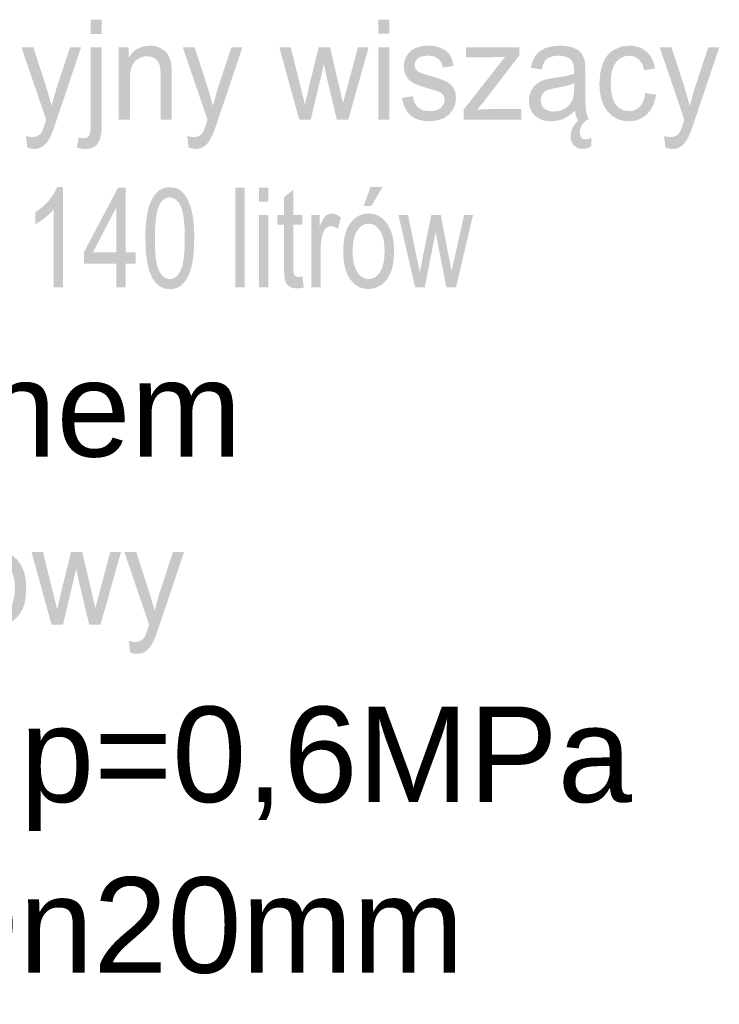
# Model space of a CAD drawing. Header units: millimetres. Extents: x -2603 to 1446, y -6775 to 6616.
# Tile 51 of 75: x -125 to 54, y -5914 to -5663. Entities that reach past the tile are written whole.
import ezdxf

# ---------------------------------------------------------------- set-up
doc = ezdxf.new("R2010")
doc.units = ezdxf.units.MM
doc.layers.get('0').update_dxf_attribs({"color": 252})

msp = doc.modelspace()

# ---------------------------------------------------------------- hatches: boundary and pattern name
h = msp.add_hatch(color=7)
h.paths.add_polyline_path([(-106.4, -5666.58), (-106.4, -5662.94), (-103.58, -5662.94), (-103.58, -5666.58)])
h.paths.add_polyline_path([(-109.97, -5695.64), (-109.44, -5692.97), (-108.68, -5693.16), (-108.11, -5693.22), (-107.36, -5693.06), (-106.82, -5692.58), (-106.64, -5692.14), (-106.51, -5691.47), (-106.43, -5690.55), (-106.4, -5689.4), (-106.4, -5669.97), (-103.58, -5669.97), (-103.58, -5689.47), (-103.63, -5691.05), (-103.78, -5692.37), (-104.03, -5693.43), (-104.38, -5694.23), (-104.97, -5694.99), (-105.73, -5695.53), (-106.67, -5695.86), (-107.77, -5695.97), (-108.89, -5695.88)])
h = msp.add_hatch(color=7)
h.paths.add_polyline_path([(-32.92, -5666.54), (-32.92, -5662.94), (-30.1, -5662.94), (-30.1, -5666.54)])
h.paths.add_polyline_path([(-32.92, -5688.47), (-32.92, -5669.97), (-30.1, -5669.97), (-30.1, -5688.47)])
h = msp.add_hatch(color=7)
h.dxf.hatch_style = 2
h.paths.add_polyline_path([(-122.63, -5695.59), (-122.95, -5692.65), (-122.08, -5692.85), (-121.33, -5692.92), (-120.49, -5692.83), (-119.83, -5692.57), (-119.32, -5692.16), (-118.9, -5691.6), (-118.75, -5691.28), (-118.55, -5690.78), (-118.32, -5690.11), (-118.04, -5689.27), (-117.79, -5688.5), (-124.11, -5669.97), (-121.06, -5669.97), (-117.6, -5680.68), (-116.39, -5684.97), (-115.23, -5680.75), (-111.68, -5669.97), (-108.86, -5669.97), (-115.19, -5688.78), (-115.67, -5690.18), (-116.09, -5691.35), (-116.46, -5692.28), (-116.77, -5692.97), (-117.58, -5694.31), (-118.5, -5695.24), (-119.56, -5695.79), (-120.81, -5695.97), (-121.68, -5695.87)])
h = msp.add_hatch(color=7)
h.dxf.hatch_style = 2
h.paths.add_polyline_path([(-99.23, -5688.47), (-99.23, -5669.97), (-96.69, -5669.97), (-96.69, -5672.61), (-95.67, -5671.27), (-94.45, -5670.32), (-93.02, -5669.75), (-91.39, -5669.56), (-89.95, -5669.71), (-88.63, -5670.16), (-87.53, -5670.85), (-86.74, -5671.73), (-86.21, -5672.8), (-85.86, -5674.05), (-85.79, -5674.57), (-85.75, -5675.25), (-85.71, -5676.09), (-85.7, -5677.1), (-85.7, -5688.47), (-88.52, -5688.47), (-88.52, -5677.22), (-88.61, -5675.55), (-88.85, -5674.36), (-89.31, -5673.5), (-90.02, -5672.84), (-90.93, -5672.42), (-91.99, -5672.27), (-92.86, -5672.35), (-93.67, -5672.59), (-94.42, -5672.99), (-95.1, -5673.54), (-95.67, -5674.32), (-96.08, -5675.38), (-96.33, -5676.73), (-96.41, -5678.37), (-96.41, -5688.47)])
h = msp.add_hatch(color=7)
h.dxf.hatch_style = 2
h.paths.add_polyline_path([(-81.43, -5695.59), (-81.74, -5692.65), (-80.87, -5692.85), (-80.12, -5692.92), (-79.28, -5692.83), (-78.62, -5692.57), (-78.11, -5692.16), (-77.7, -5691.6), (-77.54, -5691.28), (-77.35, -5690.78), (-77.11, -5690.11), (-76.83, -5689.27), (-76.58, -5688.5), (-82.9, -5669.97), (-79.86, -5669.97), (-76.4, -5680.68), (-75.19, -5684.97), (-74.03, -5680.75), (-70.47, -5669.97), (-67.65, -5669.97), (-73.98, -5688.78), (-74.46, -5690.18), (-74.89, -5691.35), (-75.25, -5692.28), (-75.57, -5692.97), (-76.37, -5694.31), (-77.29, -5695.24), (-78.36, -5695.79), (-79.61, -5695.97), (-80.47, -5695.87)])
h = msp.add_hatch(color=7)
h.dxf.hatch_style = 2
h.paths.add_polyline_path([(-53.15, -5688.47), (-58.24, -5669.97), (-55.32, -5669.97), (-52.68, -5680.65), (-51.69, -5684.62), (-51.61, -5684.27), (-51.44, -5683.52), (-51.18, -5682.36), (-50.82, -5680.8), (-48.18, -5669.97), (-45.28, -5669.97), (-42.79, -5680.7), (-41.96, -5684.23), (-41, -5680.67), (-38.15, -5669.97), (-35.41, -5669.97), (-40.61, -5688.47), (-43.54, -5688.47), (-46.19, -5677.39), (-46.83, -5674.24), (-50.2, -5688.47)])
h = msp.add_hatch(color=7)
h.dxf.hatch_style = 2
h.paths.add_polyline_path([(-26.91, -5682.94), (-24.12, -5682.46), (-23.95, -5683.34), (-23.67, -5684.11), (-23.29, -5684.76), (-22.81, -5685.32), (-22.22, -5685.75), (-21.53, -5686.06), (-20.72, -5686.25), (-19.81, -5686.31), (-18.9, -5686.25), (-18.12, -5686.09), (-17.46, -5685.81), (-16.93, -5685.43), (-16.22, -5684.47), (-15.99, -5683.36), (-16.2, -5682.42), (-16.82, -5681.69), (-17.22, -5681.47), (-17.83, -5681.22), (-18.66, -5680.94), (-19.7, -5680.63), (-21.13, -5680.21), (-22.33, -5679.82), (-23.28, -5679.46), (-24, -5679.12), (-25.06, -5678.37), (-25.82, -5677.36), (-26.28, -5676.18), (-26.44, -5674.88), (-26.31, -5673.7), (-25.93, -5672.6), (-25.33, -5671.63), (-24.54, -5670.85), (-23.76, -5670.35), (-22.75, -5669.93), (-21.57, -5669.65), (-20.31, -5669.56), (-18.47, -5669.71), (-16.87, -5670.18), (-15.59, -5670.92), (-14.69, -5671.89), (-14.09, -5673.14), (-13.72, -5674.75), (-16.47, -5675.17), (-16.84, -5673.9), (-17.56, -5672.94), (-18.65, -5672.33), (-20.11, -5672.13), (-21.01, -5672.18), (-21.77, -5672.31), (-22.4, -5672.54), (-22.88, -5672.85), (-23.5, -5673.62), (-23.71, -5674.52), (-23.63, -5675.1), (-23.37, -5675.62), (-22.92, -5676.08), (-22.29, -5676.45), (-21.97, -5676.57), (-21.45, -5676.74), (-20.73, -5676.97), (-19.79, -5677.25), (-18.41, -5677.68), (-17.25, -5678.06), (-16.32, -5678.4), (-15.62, -5678.7), (-14.56, -5679.4), (-13.76, -5680.35), (-13.26, -5681.56), (-13.09, -5683.03), (-13.29, -5684.56), (-13.91, -5685.99), (-14.92, -5687.21), (-16.29, -5688.13), (-17.94, -5688.69), (-19.79, -5688.88), (-21.32, -5688.79), (-22.66, -5688.51), (-23.8, -5688.04), (-24.74, -5687.39), (-25.51, -5686.55), (-26.13, -5685.53), (-26.6, -5684.33)])
h = msp.add_hatch(color=7)
h.dxf.hatch_style = 2
h.paths.add_polyline_path([(-11.15, -5688.47), (-11.15, -5685.92), (-0.56, -5672.41), (-2.25, -5672.49), (-3.74, -5672.52), (-10.52, -5672.52), (-10.52, -5669.97), (3.08, -5669.97), (3.08, -5672.05), (-5.93, -5683.78), (-7.67, -5685.92), (-4.11, -5685.77), (3.58, -5685.77), (3.58, -5688.47)])
h = msp.add_hatch(color=7)
h.paths.add_polyline_path([(17.32, -5686.19), (15.78, -5687.45), (14.3, -5688.28), (12.8, -5688.73), (11.19, -5688.88), (9.9, -5688.79), (8.77, -5688.51), (7.79, -5688.05), (6.98, -5687.4), (6.33, -5686.6), (5.87, -5685.7), (5.6, -5684.7), (5.51, -5683.59), (5.65, -5682.29), (6.06, -5681.11), (6.71, -5680.1), (7.52, -5679.31), (8.48, -5678.71), (9.55, -5678.28), (10.59, -5678.04), (12.05, -5677.81), (13.65, -5677.57), (15.02, -5677.31), (16.17, -5677.03), (17.09, -5676.73), (17.1, -5676.21), (17.1, -5675.91), (17.05, -5675.03), (16.9, -5674.28), (16.65, -5673.68), (16.3, -5673.21), (15.7, -5672.75), (14.96, -5672.42), (14.09, -5672.22), (13.09, -5672.15), (12.16, -5672.2), (11.36, -5672.35), (10.69, -5672.59), (10.15, -5672.93), (9.71, -5673.39), (9.32, -5674), (9.01, -5674.76), (8.75, -5675.67), (5.99, -5675.25), (6.49, -5673.47), (7.23, -5672.07), (8.28, -5671), (9.72, -5670.21), (11.48, -5669.72), (13.5, -5669.56), (15.43, -5669.7), (16.96, -5670.11), (18.12, -5670.74), (18.92, -5671.52), (19.45, -5672.47), (19.8, -5673.65), (19.86, -5674.13), (19.9, -5674.77), (19.93, -5675.58), (19.93, -5676.54), (19.93, -5680.72), (19.95, -5682.7), (19.98, -5684.28), (20.03, -5685.47), (20.11, -5686.25), (20.38, -5687.38), (20.83, -5688.47), (17.89, -5688.47), (17.52, -5687.41)])
h.paths.add_polyline_path([(17.09, -5679.19), (16.22, -5679.52), (15.17, -5679.83), (13.92, -5680.11), (12.48, -5680.37), (10.99, -5680.67), (10.02, -5681), (9.38, -5681.43), (8.9, -5682.01), (8.61, -5682.72), (8.51, -5683.5), (8.73, -5684.65), (9.37, -5685.6), (10.42, -5686.22), (11.87, -5686.43), (13.4, -5686.23), (14.76, -5685.64), (15.87, -5684.7), (16.63, -5683.47), (16.97, -5682.16), (17.09, -5680.33)])
h.paths.add_polyline_path([(20.37, -5688.47), (19.58, -5689.14), (18.98, -5689.97), (18.61, -5690.87), (18.49, -5691.79), (18.58, -5692.46), (18.85, -5693.02), (19.32, -5693.4), (20.02, -5693.53), (20.76, -5693.42), (21.45, -5693.12), (21.45, -5695.34), (20.35, -5695.8), (19.32, -5695.95), (18.57, -5695.89), (17.92, -5695.7), (16.93, -5695), (16.34, -5693.98), (16.14, -5692.75), (16.28, -5691.63), (16.7, -5690.51), (17.38, -5689.44), (18.3, -5688.47)])
h = msp.add_hatch(color=7)
h.dxf.hatch_style = 2
h.paths.add_polyline_path([(35.25, -5681.69), (38.02, -5682.09), (37.7, -5683.6), (37.21, -5684.93), (36.54, -5686.09), (35.69, -5687.08), (34.71, -5687.87), (33.61, -5688.43), (32.41, -5688.77), (31.1, -5688.88), (29.47, -5688.73), (28.01, -5688.26), (26.72, -5687.49), (25.6, -5686.4), (24.7, -5685.03), (24.05, -5683.39), (23.66, -5681.47), (23.53, -5679.29), (23.75, -5676.49), (24.42, -5674.05), (24.92, -5673), (25.54, -5672.08), (26.28, -5671.31), (27.14, -5670.68), (29.04, -5669.84), (31.11, -5669.56), (32.4, -5669.65), (33.57, -5669.94), (34.62, -5670.41), (35.54, -5671.08), (36.33, -5671.92), (36.96, -5672.93), (37.43, -5674.09), (37.75, -5675.41), (35.01, -5675.88), (34.47, -5674.25), (33.62, -5673.07), (32.52, -5672.37), (31.22, -5672.13), (30.2, -5672.24), (29.29, -5672.56), (28.47, -5673.09), (27.76, -5673.83), (27.17, -5674.81), (26.76, -5676.02), (26.51, -5677.49), (26.42, -5679.2), (26.5, -5680.94), (26.75, -5682.42), (27.15, -5683.65), (27.71, -5684.62), (28.4, -5685.36), (29.19, -5685.89), (30.08, -5686.2), (31.07, -5686.31), (31.86, -5686.24), (32.59, -5686.03), (33.24, -5685.67), (33.83, -5685.18), (34.34, -5684.53), (34.74, -5683.74), (35.05, -5682.79)])
h = msp.add_hatch(color=7)
h.dxf.hatch_style = 2
h.paths.add_polyline_path([(40.38, -5695.59), (40.07, -5692.65), (40.94, -5692.85), (41.69, -5692.92), (42.53, -5692.83), (43.19, -5692.57), (43.7, -5692.16), (44.11, -5691.6), (44.27, -5691.28), (44.46, -5690.78), (44.7, -5690.11), (44.98, -5689.27), (45.23, -5688.5), (38.91, -5669.97), (41.95, -5669.97), (45.41, -5680.68), (46.62, -5684.97), (47.78, -5680.75), (51.34, -5669.97), (54.16, -5669.97), (47.83, -5688.78), (47.35, -5690.18), (46.92, -5691.35), (46.56, -5692.28), (46.24, -5692.97), (45.44, -5694.31), (44.52, -5695.24), (43.45, -5695.79), (42.2, -5695.97), (41.34, -5695.87)])
h = msp.add_hatch(color=7)
h.dxf.hatch_style = 2
h.paths.add_polyline_path([(-113.48, -5731.35), (-115.83, -5731.35), (-115.83, -5711.38), (-116.81, -5712.46), (-118.05, -5713.54), (-119.36, -5714.49), (-120.53, -5715.16), (-120.53, -5712.13), (-118.68, -5710.77), (-117.08, -5709.14), (-115.82, -5707.41), (-114.99, -5705.72), (-113.48, -5705.72)])
h = msp.add_hatch(color=7)
h.paths.add_polyline_path([(-99.86, -5731.35), (-99.86, -5725.24), (-108.16, -5725.24), (-108.16, -5722.37), (-99.42, -5705.83), (-97.5, -5705.83), (-97.5, -5722.37), (-94.92, -5722.37), (-94.92, -5725.24), (-97.5, -5725.24), (-97.5, -5731.35)])
h.paths.add_polyline_path([(-99.86, -5722.37), (-99.86, -5710.86), (-105.85, -5722.37)])
h = msp.add_hatch(color=7)
h.paths.add_polyline_path([(-92.45, -5718.76), (-92.41, -5716.61), (-92.28, -5714.68), (-92.06, -5712.97), (-91.75, -5711.48), (-91.36, -5710.18), (-90.88, -5709.04), (-90.32, -5708.05), (-89.68, -5707.22), (-88.94, -5706.57), (-88.12, -5706.1), (-87.21, -5705.82), (-86.21, -5705.72), (-84.76, -5705.93), (-83.51, -5706.55), (-82.45, -5707.56), (-81.59, -5708.94), (-80.91, -5710.67), (-80.4, -5712.73), (-80.21, -5713.95), (-80.08, -5715.36), (-79.99, -5716.96), (-79.97, -5718.76), (-80.01, -5720.9), (-80.14, -5722.82), (-80.36, -5724.53), (-80.66, -5726.02), (-81.05, -5727.32), (-81.52, -5728.46), (-82.08, -5729.45), (-82.73, -5730.28), (-83.46, -5730.94), (-84.29, -5731.41), (-85.2, -5731.69), (-86.21, -5731.79), (-87.52, -5731.62), (-88.68, -5731.13), (-89.69, -5730.3), (-90.56, -5729.14), (-91.39, -5727.3), (-91.98, -5724.96), (-92.33, -5722.11)])
h.paths.add_polyline_path([(-90.03, -5718.76), (-89.97, -5721.64), (-89.76, -5724), (-89.42, -5725.83), (-88.93, -5727.13), (-88.35, -5728.04), (-87.7, -5728.69), (-86.99, -5729.08), (-86.21, -5729.21), (-85.43, -5729.08), (-84.72, -5728.69), (-84.07, -5728.04), (-83.49, -5727.12), (-83, -5725.82), (-82.66, -5723.99), (-82.45, -5721.64), (-82.38, -5718.76), (-82.45, -5715.88), (-82.66, -5713.52), (-83, -5711.69), (-83.49, -5710.39), (-84.07, -5709.48), (-84.73, -5708.84), (-85.45, -5708.45), (-86.23, -5708.32), (-87, -5708.43), (-87.69, -5708.78), (-88.3, -5709.35), (-88.82, -5710.15), (-89.35, -5711.56), (-89.73, -5713.47), (-89.96, -5715.87)])
h = msp.add_hatch(color=7)
h.dxf.hatch_style = 2
h.paths.add_polyline_path([(-69.44, -5731.35), (-69.44, -5705.83), (-67.09, -5705.83), (-67.09, -5731.35)])
h = msp.add_hatch(color=7)
h.paths.add_polyline_path([(-63.41, -5709.43), (-63.41, -5705.83), (-61.06, -5705.83), (-61.06, -5709.43)])
h.paths.add_polyline_path([(-63.41, -5731.35), (-63.41, -5712.86), (-61.06, -5712.86), (-61.06, -5731.35)])
h = msp.add_hatch(color=7)
h.dxf.hatch_style = 2
h.paths.add_polyline_path([(-52.33, -5728.55), (-51.99, -5731.32), (-52.93, -5731.53), (-53.76, -5731.6), (-54.9, -5731.46), (-55.75, -5731.06), (-56.35, -5730.43), (-56.74, -5729.64), (-56.87, -5729.08), (-56.96, -5728.27), (-57.01, -5727.23), (-57.03, -5725.94), (-57.03, -5715.3), (-58.75, -5715.3), (-58.75, -5712.86), (-57.03, -5712.86), (-57.03, -5708.28), (-54.69, -5706.4), (-54.69, -5712.86), (-52.33, -5712.86), (-52.33, -5715.3), (-54.69, -5715.3), (-54.69, -5726.11), (-54.66, -5727.22), (-54.57, -5727.84), (-54.16, -5728.45), (-53.82, -5728.62), (-53.36, -5728.67)])
h = msp.add_hatch(color=7)
h.paths.add_polyline_path([(-41.92, -5722.11), (-41.79, -5719.71), (-41.38, -5717.64), (-40.72, -5715.9), (-39.78, -5714.5), (-38.83, -5713.6), (-37.79, -5712.96), (-36.65, -5712.57), (-35.42, -5712.44), (-34.05, -5712.6), (-32.82, -5713.07), (-31.72, -5713.85), (-30.74, -5714.94), (-29.95, -5716.31), (-29.38, -5717.92), (-29.04, -5719.76), (-28.92, -5721.85), (-28.97, -5723.54), (-29.13, -5725.04), (-29.38, -5726.34), (-29.73, -5727.46), (-30.72, -5729.28), (-32.07, -5730.64), (-33.67, -5731.49), (-35.42, -5731.77), (-36.8, -5731.62), (-38.05, -5731.15), (-39.15, -5730.37), (-40.12, -5729.28), (-40.91, -5727.9), (-41.47, -5726.25), (-41.81, -5724.31)])
h.paths.add_polyline_path([(-39.5, -5722.11), (-39.43, -5723.77), (-39.21, -5725.22), (-38.85, -5726.43), (-38.34, -5727.43), (-37.72, -5728.2), (-37.03, -5728.75), (-36.26, -5729.09), (-35.42, -5729.2), (-34.58, -5729.08), (-33.82, -5728.75), (-33.12, -5728.2), (-32.51, -5727.42), (-32, -5726.42), (-31.63, -5725.18), (-31.41, -5723.71), (-31.34, -5722), (-31.41, -5720.39), (-31.63, -5718.99), (-32, -5717.79), (-32.51, -5716.81), (-33.13, -5716.04), (-33.82, -5715.48), (-34.58, -5715.15), (-35.42, -5715.04), (-36.26, -5715.15), (-37.03, -5715.48), (-37.72, -5716.03), (-38.34, -5716.8), (-38.85, -5717.79), (-39.21, -5719.01), (-39.43, -5720.44)])
h.paths.add_polyline_path([(-36.69, -5710.56), (-34.96, -5705.69), (-31.87, -5705.69), (-34.74, -5710.56)])
h = msp.add_hatch(color=7)
h.dxf.hatch_style = 2
h.paths.add_polyline_path([(-50.02, -5731.35), (-50.02, -5712.86), (-47.9, -5712.86), (-47.9, -5715.66), (-47.5, -5714.77), (-47.12, -5714.04), (-46.76, -5713.47), (-46.41, -5713.07), (-45.69, -5712.6), (-44.9, -5712.44), (-43.7, -5712.7), (-42.48, -5713.45), (-43.29, -5716.36), (-44.16, -5715.85), (-45.01, -5715.68), (-45.75, -5715.84), (-46.4, -5716.3), (-46.93, -5717.04), (-47.27, -5718.01), (-47.57, -5719.76), (-47.67, -5721.67), (-47.67, -5731.35)])
h = msp.add_hatch(color=7)
h.dxf.hatch_style = 2
h.paths.add_polyline_path([(-23.54, -5731.35), (-27.79, -5712.86), (-25.36, -5712.86), (-23.16, -5723.54), (-22.33, -5727.5), (-22.27, -5727.16), (-22.13, -5726.4), (-21.91, -5725.25), (-21.61, -5723.69), (-19.41, -5712.86), (-16.99, -5712.86), (-14.92, -5723.59), (-14.22, -5727.12), (-13.42, -5723.55), (-11.05, -5712.86), (-8.76, -5712.86), (-13.1, -5731.35), (-15.54, -5731.35), (-17.75, -5720.28), (-18.28, -5717.13), (-21.09, -5731.35)])
h = msp.add_hatch(color=7)
h.paths.add_polyline_path([(-138.47, -5808.19), (-138.31, -5805.79), (-137.83, -5803.72), (-137.02, -5801.99), (-135.9, -5800.58), (-134.77, -5799.68), (-133.52, -5799.04), (-132.15, -5798.65), (-130.67, -5798.53), (-129.03, -5798.68), (-127.55, -5799.15), (-126.22, -5799.93), (-125.06, -5801.03), (-124.11, -5802.4), (-123.43, -5804), (-123.02, -5805.85), (-122.88, -5807.93), (-122.94, -5809.62), (-123.12, -5811.12), (-123.42, -5812.43), (-123.84, -5813.54), (-124.38, -5814.51), (-125.03, -5815.36), (-125.78, -5816.1), (-126.65, -5816.72), (-128.58, -5817.57), (-130.67, -5817.85), (-132.33, -5817.7), (-133.83, -5817.23), (-135.15, -5816.45), (-136.31, -5815.37), (-137.26, -5813.98), (-137.93, -5812.33), (-138.33, -5810.4)])
h.paths.add_polyline_path([(-135.57, -5808.19), (-135.48, -5809.86), (-135.22, -5811.3), (-134.79, -5812.52), (-134.18, -5813.51), (-133.44, -5814.28), (-132.6, -5814.84), (-131.68, -5815.17), (-130.67, -5815.28), (-129.66, -5815.17), (-128.74, -5814.83), (-127.92, -5814.28), (-127.17, -5813.5), (-126.56, -5812.5), (-126.13, -5811.26), (-125.87, -5809.79), (-125.78, -5808.09), (-125.87, -5806.47), (-126.13, -5805.07), (-126.57, -5803.88), (-127.18, -5802.89), (-127.93, -5802.12), (-128.76, -5801.57), (-129.67, -5801.23), (-130.67, -5801.12), (-131.68, -5801.23), (-132.6, -5801.56), (-133.44, -5802.11), (-134.18, -5802.88), (-134.79, -5803.87), (-135.22, -5805.09), (-135.48, -5806.53)])
h = msp.add_hatch(color=7)
h.dxf.hatch_style = 2
h.paths.add_polyline_path([(-116.42, -5817.44), (-121.52, -5798.94), (-118.6, -5798.94), (-115.95, -5809.62), (-114.97, -5813.59), (-114.89, -5813.24), (-114.72, -5812.49), (-114.46, -5811.33), (-114.1, -5809.77), (-111.45, -5798.94), (-108.56, -5798.94), (-106.06, -5809.67), (-105.23, -5813.2), (-104.28, -5809.64), (-101.43, -5798.94), (-98.68, -5798.94), (-103.89, -5817.44), (-106.81, -5817.44), (-109.46, -5806.36), (-110.11, -5803.21), (-113.48, -5817.44)])
h = msp.add_hatch(color=7)
h.dxf.hatch_style = 2
h.paths.add_polyline_path([(-96.34, -5824.56), (-96.65, -5821.62), (-95.79, -5821.82), (-95.04, -5821.89), (-94.2, -5821.8), (-93.54, -5821.54), (-93.02, -5821.13), (-92.61, -5820.57), (-92.46, -5820.25), (-92.26, -5819.75), (-92.03, -5819.08), (-91.75, -5818.24), (-91.5, -5817.47), (-97.81, -5798.94), (-94.77, -5798.94), (-91.31, -5809.65), (-90.1, -5813.94), (-88.94, -5809.72), (-85.39, -5798.94), (-82.57, -5798.94), (-88.9, -5817.75), (-89.38, -5819.15), (-89.8, -5820.32), (-90.17, -5821.25), (-90.48, -5821.94), (-91.29, -5823.28), (-92.21, -5824.21), (-93.27, -5824.76), (-94.52, -5824.94), (-95.38, -5824.84)])

# ---------------------------------------------------------------- texts
at = {"color": 7, "char_height": 24.3965, "attachment_point": 1}
for s, insert in [('{\\fArial|b0|i0|c0;3. Neutralizator kondensatu z syfonem}', (-649.34, -5750.15)), ('{\\fArial|b0|i0|c0;    SYR typ 2115 d=½" Do=12mm, p=0,6MPa}', (-647.98, -5838.41)), ('{\\fArial|b0|i0|c0;5. Zawór kulowy do zimnej wody Dn20mm }', (-649.32, -5882.01))]:
    msp.add_mtext(s, dxfattribs=dict(at, insert=insert))

doc.saveas('drawing.dxf')
